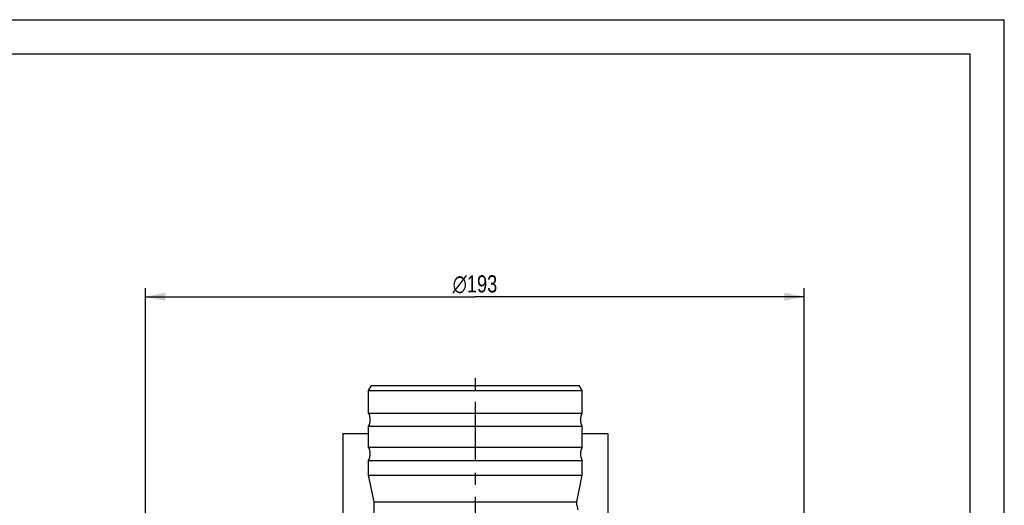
# Model space of a CAD drawing. Header units: millimetres. Extents: x 0 to 841, y 0 to 594.
# Tile 15 of 15: x 552 to 840, y 452 to 594. Entities that reach past the tile are written whole.
import ezdxf

# ---------------------------------------------------------------- set-up
doc = ezdxf.new("R2010")
doc.units = ezdxf.units.MM
doc.header["$LTSCALE"] = 46.2
doc.linetypes.add('CENTER', pattern=[0.6, 0.375, -0.075, 0.075, -0.075])
doc.layers.get('0').update_dxf_attribs({"linetype": 'CONTINUOUS'})
for name, color, linetype in [('ASSI', 7, 'CONTINUOUS'), ('GEOM', 7, 'CONTINUOUS'), ('QUOTE', 7, 'CONTINUOUS')]:
    doc.layers.add(name, color=color, linetype=linetype)
doc.styles.get("Standard").update_dxf_attribs({"font": 'txt', "width": 0.8})
doc.styles.add('TEXTSTYLE_1', font='gdt', dxfattribs={"width": 0.8})
doc.dimstyles.new('DIMSTYLE_4', dxfattribs={"dimtxt": 5, "dimasz": 5.8, "dimexe": 1.25, "dimexo": 1.5, "dimtad": 1, "dimdec": 0, "dimdsep": 46, "dimtxsty": 'STANDARD', "dimblk": '_FILLED', "dimblk1": '_FILLED', "dimblk2": '_FILLED', "dimcen": 0.09, "dimadec": 0, "dimazin": 2, "dimtp": 0.5, "dimtm": 0.5, "dimtfac": 1, "dimtdec": 0, "dimtofl": 0, "dimtmove": 0, "dimatfit": 3, "dimldrblk": '_FILLED', "dimfxl": 1, "dimtolj": 1, "dimarcsym": 0})

# ---------------------------------------------------------------- blocks, each defined once
blk = doc.blocks.new('_FILLED')
at = {"color": 0, "linetype": 'BYBLOCK'}
blk.add_solid([(0, 0), (-1, 0.207), (-1, -0.207)], dxfattribs=at)
blk = doc.blocks.new('*D4')
at = {"layer": 'QUOTE', "color": 2, "linetype": 'CONTINUOUS'}
for p, q in [((588.71, 357.06), (588.71, 515.52)), ((588.71, 513.02), (685.09, 513.02)), ((781.46, 513.02), (685.09, 513.02)), ((781.46, 357.06), (781.46, 515.52))]:
    blk.add_line(p, q, dxfattribs=at)
at = {"layer": 'QUOTE', "color": 2, "linetype": 'CONTINUOUS', "xscale": 5.8, "yscale": 5.8, "zscale": 5.8, "rotation": 180}
blk.add_blockref('_FILLED', (588.71, 513.02), dxfattribs=at)
at = {"layer": 'QUOTE', "color": 2, "linetype": 'CONTINUOUS', "xscale": 5.8, "yscale": 5.8, "zscale": 5.8}
blk.add_blockref('_FILLED', (781.46, 513.02), dxfattribs=at)
at = {"layer": 'QUOTE', "color": 2, "linetype": 'CONTINUOUS', "insert": (685.09, 519.27), "char_height": 5, "width": 25.5357, "attachment_point": 2, "line_spacing_factor": 0.9, "style": 'TEXTSTYLE_1'}
blk.add_mtext('{\\Fgdt;n}\\Ftxt;193', dxfattribs=at)

msp = doc.modelspace()

# ---------------------------------------------------------------- linework, layer by layer
at = {"color": 7, "linetype": 'CONTINUOUS'}
for p, q in [((0, 594), (840, 594)), ((840, 0), (840, 594)), ((10, 584), (830, 584)), ((830, 10), (830, 584))]:
    msp.add_line(p, q, dxfattribs=at)
at = {"layer": 'ASSI', "color": 2, "linetype": 'CENTER'}
msp.add_line((685.2134, 354.0623), (685.2134, 492.5847), dxfattribs=at)
at = {"layer": 'ASSI', "color": 7, "linetype": 'CONTINUOUS'}
for p, q in [((655.5634, 453.0623), (653.9634, 460.8461)), ((714.8634, 453.0623), (716.4634, 460.8461)), ((655.5634, 436.1176), (655.5634, 453.0623)), ((655.5634, 453.0623), (714.8634, 453.0623)), ((714.8634, 452.0353), (714.8634, 453.0623))]:
    msp.add_line(p, q, dxfattribs=at)
at = {"layer": 'GEOM', "color": 7, "linetype": 'CONTINUOUS'}
for p, q in [((653.9634, 485.5623), (654.8294, 487.0623)), ((654.8298, 487.0623), (715.597, 487.0623)), ((716.4634, 485.5623), (715.5974, 487.0623)), ((653.9634, 478.9988), (653.9634, 485.5623)), ((653.9634, 485.5623), (716.4634, 485.5623)), ((716.4634, 478.9988), (716.4634, 485.5623)), ((653.9634, 478.9988), (716.4634, 478.9988)), ((646.4634, 473.0623), (646.4634, 442.5623)), ((646.4634, 473.0623), (653.9634, 473.0623)), ((653.9634, 468.9988), (653.9634, 475.1258)), ((653.9634, 475.1258), (716.4634, 475.1258)), ((716.4634, 468.9988), (716.4634, 475.1258)), ((716.4634, 473.0623), (723.9634, 473.0623)), ((723.9634, 473.0623), (723.9634, 446.0412)), ((653.9634, 468.9988), (716.4634, 468.9988)), ((653.9634, 460.8461), (653.9634, 465.1258)), ((653.9634, 465.1258), (716.4634, 465.1258)), ((716.4634, 460.8461), (716.4634, 465.1258)), ((653.9634, 460.8461), (716.4634, 460.8461)), ((715.3246, 450.7086), (714.9691, 452.0353))]:
    msp.add_line(p, q, dxfattribs=at)
for centre, start, end in [((650.4634, 477.0623), 331.044976, 28.955024), ((719.9634, 477.0623), 151.044976, 208.955024), ((650.4634, 467.0623), 331.044976, 28.955024), ((719.9634, 467.0623), 151.044976, 208.955024)]:
    msp.add_arc(centre, 4, start, end, dxfattribs=at)

# ---------------------------------------------------------------- dimensions: what is measured, and where the dimension line sits
at = {"layer": 'QUOTE', "color": 2, "linetype": 'CONTINUOUS'}
dim = msp.add_linear_dim(base=(781.46, 513.0202), p1=(588.7134, 355.5623), p2=(781.46, 355.5623), text='%%c<>', dimstyle='DIMSTYLE_4', dxfattribs=at)
dim.commit()
dim.dimension.update_dxf_attribs({"geometry": '*D4', "text_midpoint": (685.0867, 513.0202), "dimtype": 160})

doc.saveas('drawing.dxf')
